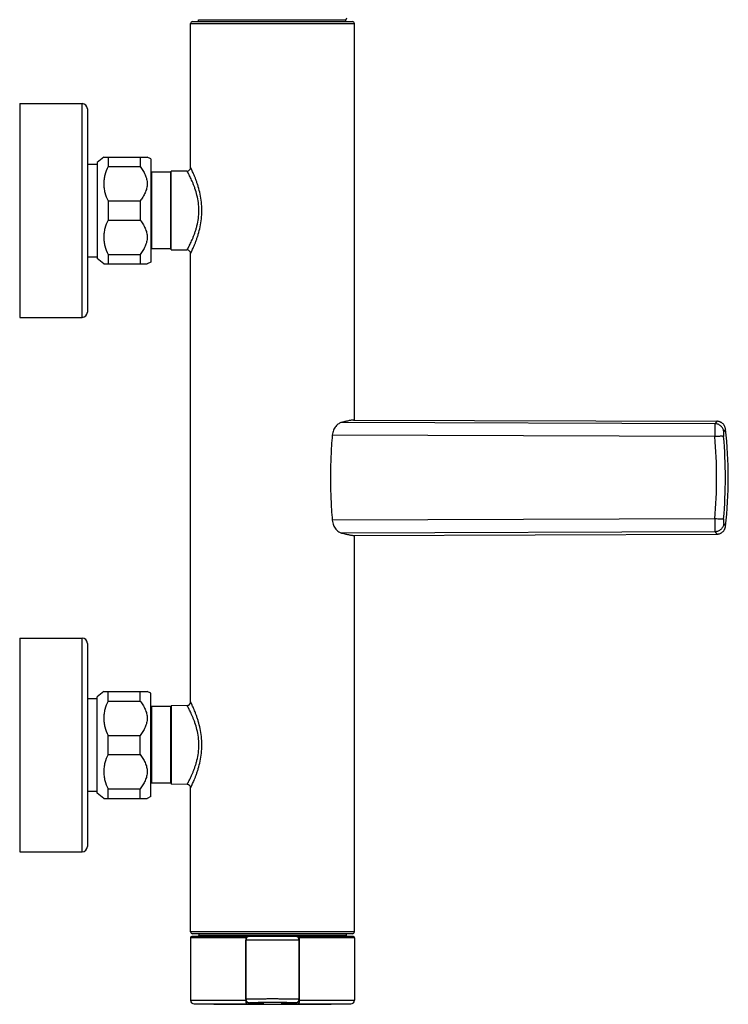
# Model space of a CAD drawing. Header units: millimetres. Extents: x 106 to 682, y 39 to 471.
# Tile 4 of 5: x 483 to 682, y 39 to 316. Entities that reach past the tile are written whole.
import ezdxf

# ---------------------------------------------------------------- set-up
doc = ezdxf.new("R2010")
doc.units = ezdxf.units.MM
doc.header["$LTSCALE"] = 46.255
doc.layers.get('0').update_dxf_attribs({"linetype": 'CONTINUOUS'})

msp = doc.modelspace()

# ---------------------------------------------------------------- linework, layer by layer
at = {"color": 7, "linetype": 'CONTINUOUS'}
for p, q in [((531.34, 315.27), (576.34, 315.27)), ((533.05, 315.27), (533.05, 315.82)), ((574.45, 315.27), (574.45, 315.82)), ((530.84, 274.35), (530.84, 314.77)), ((576.84, 203.46), (576.84, 314.77)), ((482.84, 292.27), (482.84, 232.27)), ((482.84, 292.27), (500.34, 292.27)), ((501.84, 290.77), (501.84, 233.77)), ((506.44, 277.27), (504.64, 275.77)), ((506.44, 277.27), (518.64, 277.27)), ((507.64, 277.27), (507.64, 274.59)), ((516.64, 277.27), (516.64, 274.59)), ((519.64, 276.77), (518.64, 277.27)), ((519.64, 276.77), (519.64, 247.77)), ((501.84, 275.27), (504.64, 275.27)), ((504.64, 275.77), (504.64, 248.77)), ((507.64, 274.59), (516.64, 274.59)), ((519.84, 273.02), (519.64, 272.91)), ((519.84, 273.02), (519.84, 251.52)), ((525.24, 273.02), (519.84, 273.02)), ((525.24, 251.52), (525.24, 273.02)), ((525.24, 273.02), (525.34, 272.92)), ((529.85, 273.35), (525.34, 273.27)), ((525.34, 251.27), (525.34, 273.27)), ((507.64, 264.95), (507.64, 259.59)), ((507.64, 264.95), (516.64, 264.95)), ((516.64, 264.95), (516.64, 259.59)), ((507.64, 259.59), (516.64, 259.59)), ((519.84, 251.52), (519.64, 251.63)), ((525.24, 251.52), (519.84, 251.52)), ((525.24, 251.52), (525.34, 251.62)), ((501.84, 249.27), (504.64, 249.27)), ((506.44, 247.27), (504.64, 248.77)), ((507.64, 249.95), (507.64, 247.27)), ((507.64, 249.95), (516.64, 249.95)), ((516.64, 249.95), (516.64, 247.27)), ((525.34, 251.27), (529.85, 251.19)), ((530.84, 124.35), (530.84, 250.19)), ((506.44, 247.27), (518.64, 247.27)), ((519.64, 247.77), (518.64, 247.27)), ((482.84, 232.27), (500.34, 232.27)), ((576.58, 203.46), (678.59, 203.11)), ((576.58, 171.07), (678.59, 171.43)), ((576.84, 59.77), (576.84, 171.07)), ((482.84, 142.27), (482.84, 82.27)), ((482.84, 142.27), (500.34, 142.27)), ((501.84, 140.77), (501.84, 83.77)), ((506.44, 127.27), (504.64, 125.77)), ((506.44, 127.27), (518.64, 127.27)), ((507.64, 124.59), (507.64, 127.27)), ((516.64, 124.59), (516.64, 127.27)), ((519.64, 126.77), (518.64, 127.27)), ((501.84, 125.27), (504.64, 125.27)), ((504.64, 98.77), (504.64, 125.77)), ((507.64, 124.59), (516.64, 124.59)), ((519.64, 97.77), (519.64, 126.77)), ((519.84, 123.02), (519.64, 122.91)), ((519.84, 123.02), (519.84, 101.52)), ((525.24, 123.02), (519.84, 123.02)), ((525.24, 123.02), (525.34, 122.92)), ((525.24, 101.52), (525.24, 123.02)), ((529.85, 123.35), (525.34, 123.27)), ((525.34, 123.27), (525.34, 101.27)), ((507.64, 109.59), (507.64, 114.95)), ((507.64, 114.95), (516.64, 114.95)), ((516.64, 109.59), (516.64, 114.95)), ((507.64, 109.59), (516.64, 109.59)), ((507.64, 99.95), (516.64, 99.95)), ((507.64, 97.27), (507.64, 99.95)), ((516.64, 97.27), (516.64, 99.95)), ((519.84, 101.52), (519.64, 101.63)), ((525.24, 101.52), (519.84, 101.52)), ((525.24, 101.52), (525.34, 101.62)), ((529.85, 101.19), (525.34, 101.27)), ((530.84, 59.77), (530.84, 100.19)), ((501.84, 99.27), (504.64, 99.27)), ((506.44, 97.27), (504.64, 98.77)), ((506.44, 97.27), (518.64, 97.27)), ((519.64, 97.77), (518.64, 97.27)), ((482.84, 82.27), (500.34, 82.27)), ((530.84, 58.17), (530.84, 40.59)), ((576.54, 58.47), (531.14, 58.47)), ((576.34, 59.27), (531.34, 59.27)), ((533.14, 59.27), (533.14, 58.77)), ((574.54, 59.27), (574.54, 58.77)), ((576.84, 58.17), (576.84, 40.59)), ((546.34, 40.92), (546.34, 57.47)), ((561.34, 40.92), (561.34, 57.47)), ((547.48, 39.89), (547.53, 39.88)), ((547.53, 39.88), (547.58, 39.88)), ((547.58, 39.88), (547.64, 39.88)), ((547.64, 39.88), (547.71, 39.87)), ((547.71, 39.87), (547.82, 39.87)), ((547.82, 39.87), (547.94, 39.86)), ((547.94, 39.86), (548.07, 39.86)), ((548.07, 39.86), (548.27, 39.85)), ((548.27, 39.85), (548.49, 39.84)), ((548.49, 39.84), (548.82, 39.83)), ((548.82, 39.83), (549.67, 39.81)), ((549.67, 39.81), (550.1, 39.8)), ((550.1, 39.8), (550.38, 39.79)), ((550.38, 39.79), (550.58, 39.79)), ((550.58, 39.79), (550.72, 39.78)), ((550.72, 39.78), (550.82, 39.78)), ((550.82, 39.78), (550.9, 39.77)), ((550.9, 39.77), (550.96, 39.77)), ((550.96, 39.77), (551.01, 39.77)), ((551.01, 39.77), (551.05, 39.76)), ((551.05, 39.76), (551.07, 39.76)), ((551.07, 39.76), (551.1, 39.76)), ((551.1, 39.76), (551.11, 39.76)), ((556.54, 39.76), (556.55, 39.76)), ((556.55, 39.76), (556.57, 39.76)), ((556.57, 39.76), (556.59, 39.76)), ((556.59, 39.76), (556.62, 39.76)), ((556.62, 39.76), (556.65, 39.77)), ((556.65, 39.77), (556.7, 39.77)), ((556.7, 39.77), (556.77, 39.77)), ((556.77, 39.77), (556.84, 39.78)), ((556.84, 39.78), (556.96, 39.78)), ((556.96, 39.78), (557.1, 39.79)), ((557.1, 39.79), (557.31, 39.79)), ((557.31, 39.79), (557.62, 39.8)), ((557.62, 39.8), (558.11, 39.82)), ((558.94, 39.84), (559.27, 39.84)), ((559.27, 39.84), (559.49, 39.85)), ((559.49, 39.85), (559.68, 39.86)), ((559.68, 39.86), (559.81, 39.86)), ((559.81, 39.86), (559.92, 39.87)), ((559.92, 39.87), (559.99, 39.87)), ((559.99, 39.87), (560.06, 39.88)), ((560.06, 39.88), (560.12, 39.88)), ((560.12, 39.88), (560.17, 39.89)), ((560.17, 39.89), (560.22, 39.89))]:
    msp.add_line(p, q, dxfattribs=at)
at = {"color": 9, "linetype": 'CONTINUOUS'}
for p, q in [((533.05, 315.82), (574.45, 315.82)), ((530.84, 314.77), (576.84, 314.77)), ((500.34, 232.27), (500.34, 292.27)), ((678.11, 202.43), (573.24, 202.8)), ((678.59, 203.11), (678.11, 202.43)), ((678.35, 202.77), (678.24, 202.61)), ((678.59, 203.11), (678.58, 203.1)), ((678.07, 198.8), (570.61, 199.2)), ((681.06, 200.89), (680.57, 200.23)), ((678.07, 175.73), (570.61, 175.34)), ((680.57, 174.31), (681.06, 173.65)), ((678.11, 172.11), (573.24, 171.73)), ((678.11, 172.11), (678.59, 171.43)), ((678.58, 171.44), (678.59, 171.43)), ((500.34, 82.27), (500.34, 142.27)), ((576.84, 59.77), (530.84, 59.77)), ((546.3, 58.17), (530.84, 58.17)), ((574.54, 58.77), (533.14, 58.77)), ((546.3, 58.17), (546.3, 40.59)), ((576.84, 58.17), (561.37, 58.17)), ((561.37, 40.59), (561.37, 58.17)), ((561.34, 57.47), (546.34, 57.47)), ((530.84, 40.59), (546.3, 40.59)), ((531.83, 39.59), (546.63, 39.59)), ((546.3, 40.59), (546.39, 40.59)), ((549.24, 39.82), (549.26, 39.82)), ((549.26, 39.82), (549.24, 39.82)), ((551.34, 39.66), (551.34, 39.73)), ((556.34, 39.73), (556.34, 39.66)), ((558.43, 39.82), (558.41, 39.82)), ((558.43, 39.82), (558.41, 39.82)), ((561.05, 39.59), (575.85, 39.59)), ((561.28, 40.59), (561.37, 40.59)), ((561.37, 40.59), (576.84, 40.59))]:
    msp.add_line(p, q, dxfattribs=at)
at = {"color": 7, "linetype": 'CONTINUOUS'}
for points in [[(681.06, 200.89), (681.05, 200.97), (681.03, 201.12), (680.99, 201.26), (680.95, 201.39), (680.9, 201.53), (680.84, 201.66), (680.78, 201.79), (680.71, 201.92), (680.63, 202.04), (680.54, 202.15), (680.45, 202.26), (680.35, 202.37), (680.25, 202.47), (680.14, 202.56), (680.02, 202.65), (679.9, 202.73), (679.78, 202.8), (679.65, 202.87), (679.52, 202.92), (679.38, 202.97), (679.24, 203.02), (679.1, 203.05), (678.96, 203.08), (678.82, 203.1), (678.68, 203.1), (678.59, 203.11)], [(678.59, 171.43), (678.68, 171.43), (678.82, 171.44), (678.96, 171.46), (679.1, 171.49), (679.24, 171.52), (679.38, 171.56), (679.52, 171.61), (679.65, 171.67), (679.78, 171.74), (679.9, 171.81), (680.02, 171.89), (680.14, 171.98), (680.25, 172.07), (680.35, 172.17), (680.45, 172.27), (680.54, 172.38), (680.63, 172.5), (680.71, 172.62), (680.78, 172.75), (680.84, 172.87), (680.9, 173.01), (680.95, 173.14), (680.99, 173.28), (681.03, 173.42), (681.05, 173.56), (681.06, 173.65)], [(546.34, 40.92), (546.34, 40.85), (546.35, 40.77), (546.36, 40.7), (546.38, 40.63), (546.4, 40.57), (546.43, 40.5), (546.46, 40.44), (546.49, 40.38), (546.53, 40.33), (546.57, 40.28), (546.61, 40.23), (546.65, 40.19), (546.7, 40.15), (546.74, 40.11), (546.79, 40.08), (546.83, 40.06), (546.87, 40.03), (546.92, 40.01), (546.96, 39.99), (546.99, 39.98), (547.03, 39.97), (547.06, 39.96), (547.09, 39.95), (547.11, 39.94), (547.14, 39.93), (547.16, 39.93), (547.18, 39.92), (547.2, 39.92), (547.22, 39.92), (547.24, 39.91), (547.26, 39.91), (547.28, 39.91), (547.3, 39.91), (547.32, 39.9), (547.34, 39.9), (547.36, 39.9), (547.38, 39.9), (547.41, 39.89), (547.43, 39.89), (547.48, 39.89)], [(551.11, 39.76), (551.13, 39.76), (551.13, 39.76), (551.14, 39.76), (551.14, 39.76), (551.15, 39.76), (551.15, 39.76)], [(556.52, 39.76), (556.52, 39.76), (556.52, 39.76), (556.53, 39.76), (556.53, 39.76), (556.53, 39.76), (556.54, 39.76)], [(558.11, 39.82), (558.48, 39.82), (558.94, 39.84)], [(560.22, 39.89), (560.25, 39.89), (560.27, 39.89), (560.29, 39.9), (560.32, 39.9), (560.34, 39.9), (560.36, 39.9), (560.38, 39.91), (560.4, 39.91), (560.42, 39.91), (560.44, 39.91), (560.46, 39.92), (560.49, 39.92), (560.51, 39.93), (560.53, 39.93), (560.56, 39.94), (560.59, 39.95), (560.62, 39.96), (560.65, 39.97), (560.68, 39.98), (560.72, 39.99), (560.76, 40.01), (560.79, 40.03), (560.84, 40.05), (560.88, 40.08), (560.92, 40.11), (560.96, 40.14), (561.01, 40.18), (561.05, 40.22), (561.1, 40.27), (561.14, 40.32), (561.17, 40.37), (561.21, 40.43), (561.24, 40.49), (561.27, 40.56), (561.29, 40.63), (561.31, 40.7), (561.33, 40.77), (561.33, 40.85), (561.34, 40.92)]]:
    msp.add_lwpolyline(points, dxfattribs=at)
for centre, radius, start, end in [((531.34, 314.77), 0.5, 90, 180), ((574.75, 315.82), 0.3, 89.9988, 179.9988), ((576.34, 314.77), 0.5, 0, 90), ((500.34, 290.77), 1.5, 0, 90), ((529.84, 274.35), 1, 271, 360), ((529.84, 250.19), 1, 0, 89), ((500.34, 233.77), 1.5, 270, 360), ((561.84, 187.27), 120, 353.4817, 6.5183), ((500.34, 140.77), 1.5, 0, 90), ((529.84, 124.35), 1, 271, 360), ((529.84, 100.19), 1, 0, 89), ((500.34, 83.77), 1.5, 270, 360), ((531.34, 59.77), 0.5, 180, 270), ((531.14, 58.17), 0.3, 90, 180), ((532.84, 58.77), 0.3, 270, 360), ((547.34, 57.47), 1, 90, 180), ((560.34, 57.47), 1, 0, 90), ((574.84, 58.77), 0.3, 180, 270), ((576.34, 59.77), 0.5, 270, 360), ((576.54, 58.17), 0.3, 0, 90), ((531.84, 40.59), 1, 180, 269.3694), ((553.84, 2039.47), 2000, 269.36942, 270.63058), ((575.84, 40.59), 1, 270.6306, 360)]:
    msp.add_arc(centre, radius, start, end, dxfattribs=at)
at = {"color": 9, "linetype": 'CONTINUOUS'}
for centre, radius, start, end in [((539.8, 187.27), 138.75, 355.2308, 4.7692), ((544.02, 187.27), 137, 355.1553, 4.8447), ((546.32, 42.73), 15.44, 88.8954, 90.0768), ((561.46, 46.02), 12.14, 90.4145, 91.8988), ((551.34, 40.66), 1, 242.0846, 269.9286), ((550.76, 34.49), 5.29, 85.4738, 86.2621), ((551.34, 40.73), 1, 256.7412, 257.6667), ((551.34, 40.74), 1, 257.6844, 269.911), ((556.34, 40.66), 1, 270.0714, 297.9151), ((556.34, 40.74), 1, 270.089, 282.3156), ((556.95, 34), 5.78, 93.7755, 94.4969), ((556.34, 40.73), 1, 282.3333, 283.2584)]:
    msp.add_arc(centre, radius, start, end, dxfattribs=at)
at = {"color": 7, "linetype": 'CONTINUOUS'}
for points, knots in [([(507.64, 274.59), (507.27, 273.83), (506.82, 272.65), (506.49, 271.01), (506.41, 269.77), (506.49, 268.52), (506.82, 266.88), (507.27, 265.7), (507.64, 264.95)], [0, 0, 0, 0, 0.25151, 0.376011, 0.5, 0.623989, 0.74849, 1, 1, 1, 1]), ([(516.64, 274.59), (516.92, 274.24), (517.45, 273.51), (518.1, 272.33), (518.53, 271.08), (518.69, 269.77), (518.53, 268.46), (518.1, 267.2), (517.45, 266.03), (516.92, 265.3), (516.64, 264.95)], [0, 0, 0, 0, 0.127903, 0.253792, 0.377611, 0.5, 0.622389, 0.746208, 0.872097, 1, 1, 1, 1]), ([(507.64, 259.59), (507.27, 258.83), (506.82, 257.65), (506.49, 256.01), (506.41, 254.77), (506.49, 253.52), (506.82, 251.88), (507.27, 250.7), (507.64, 249.95)], [0, 0, 0, 0, 0.25151, 0.376011, 0.5, 0.623989, 0.74849, 1, 1, 1, 1]), ([(516.64, 259.59), (516.92, 259.24), (517.45, 258.51), (518.1, 257.33), (518.53, 256.08), (518.69, 254.77), (518.53, 253.46), (518.1, 252.2), (517.45, 251.03), (516.92, 250.3), (516.64, 249.95)], [0, 0, 0, 0, 0.127903, 0.253792, 0.377611, 0.5, 0.622389, 0.746208, 0.872097, 1, 1, 1, 1]), ([(573.24, 202.8), (572.95, 202.74), (572.51, 202.52), (571.99, 202.1), (571.45, 201.52), (571, 200.78), (570.71, 199.92), (570.63, 199.45), (570.61, 199.2)], [0, 0, 0, 0, 0.190995, 0.301561, 0.422342, 0.693515, 0.843408, 1, 1, 1, 1]), ([(576.58, 203.46), (576.51, 203.46), (576.34, 203.45), (576.07, 203.42), (575.74, 203.36), (575.18, 203.25), (574.34, 203.06), (573.63, 202.9), (573.24, 202.8)], [0, 0, 0, 0, 0.062058, 0.142622, 0.241635, 0.358825, 0.646015, 1, 1, 1, 1]), ([(570.61, 199.2), (570.45, 197.22), (570.2, 193.24), (570.07, 187.27), (570.2, 181.29), (570.45, 177.32), (570.61, 175.34)], [0, 0, 0, 0, 0.249776, 0.5, 0.750224, 1, 1, 1, 1]), ([(570.61, 175.34), (570.63, 175.09), (570.71, 174.61), (571, 173.75), (571.45, 173.02), (571.99, 172.44), (572.51, 172.02), (572.95, 171.8), (573.24, 171.73)], [0, 0, 0, 0, 0.156593, 0.306485, 0.577658, 0.698439, 0.809005, 1, 1, 1, 1]), ([(573.24, 171.73), (573.63, 171.64), (574.34, 171.47), (575.18, 171.29), (575.74, 171.18), (576.07, 171.12), (576.34, 171.08), (576.51, 171.07), (576.58, 171.07)], [0, 0, 0, 0, 0.353985, 0.641175, 0.758365, 0.857378, 0.937942, 1, 1, 1, 1]), ([(507.64, 124.59), (507.27, 123.83), (506.82, 122.65), (506.49, 121.01), (506.41, 119.77), (506.49, 118.52), (506.82, 116.88), (507.27, 115.7), (507.64, 114.95)], [0, 0, 0, 0, 0.25151, 0.376011, 0.5, 0.623989, 0.74849, 1, 1, 1, 1]), ([(516.64, 124.59), (516.92, 124.24), (517.45, 123.51), (518.1, 122.33), (518.53, 121.08), (518.69, 119.77), (518.53, 118.46), (518.1, 117.2), (517.45, 116.03), (516.92, 115.3), (516.64, 114.95)], [0, 0, 0, 0, 0.127903, 0.253792, 0.377611, 0.5, 0.622389, 0.746208, 0.872097, 1, 1, 1, 1]), ([(507.64, 109.59), (507.27, 108.83), (506.82, 107.65), (506.49, 106.01), (506.41, 104.77), (506.49, 103.52), (506.82, 101.88), (507.27, 100.7), (507.64, 99.95)], [0, 0, 0, 0, 0.25151, 0.376011, 0.5, 0.623989, 0.74849, 1, 1, 1, 1]), ([(516.64, 109.59), (516.92, 109.24), (517.45, 108.51), (518.1, 107.33), (518.53, 106.08), (518.69, 104.77), (518.53, 103.46), (518.1, 102.2), (517.45, 101.03), (516.92, 100.3), (516.64, 99.95)], [0, 0, 0, 0, 0.127903, 0.253792, 0.377611, 0.5, 0.622389, 0.746208, 0.872097, 1, 1, 1, 1])]:
    msp.add_open_spline(points, degree=3, knots=knots, dxfattribs=at)
at = {"color": 9, "linetype": 'CONTINUOUS'}
for points, knots in [([(530.84, 250.19), (530.84, 250.19), (530.84, 250.2), (530.85, 250.21), (530.86, 250.23), (530.87, 250.25), (530.89, 250.29), (530.92, 250.35), (530.96, 250.45), (531.03, 250.59), (531.11, 250.75), (531.2, 250.95), (531.34, 251.26), (531.55, 251.72), (531.81, 252.33), (532.1, 253.04), (532.4, 253.83), (532.7, 254.7), (533.11, 255.98), (533.55, 257.72), (533.91, 259.94), (534.04, 262.27), (533.91, 264.6), (533.55, 266.82), (533.11, 268.56), (532.7, 269.84), (532.4, 270.7), (532.1, 271.49), (531.81, 272.2), (531.55, 272.82), (531.34, 273.27), (531.2, 273.59), (531.11, 273.78), (531.03, 273.95), (530.96, 274.09), (530.92, 274.18), (530.89, 274.25), (530.87, 274.28), (530.86, 274.31), (530.85, 274.33), (530.84, 274.34), (530.84, 274.35), (530.84, 274.35)], [0, 0, 0, 0, 0.000175, 0.000696, 0.001561, 0.002768, 0.004314, 0.006198, 0.010964, 0.017042, 0.024391, 0.032962, 0.042707, 0.065513, 0.092375, 0.122859, 0.156562, 0.193102, 0.232125, 0.316316, 0.406554, 0.499999, 0.593446, 0.683685, 0.767874, 0.806898, 0.843437, 0.87714, 0.907627, 0.934488, 0.957294, 0.967039, 0.97561, 0.982957, 0.989037, 0.993808, 0.995692, 0.997238, 0.998444, 0.999307, 0.999826, 1, 1, 1, 1]), ([(529.85, 251.19), (529.86, 251.19), (529.86, 251.2), (529.86, 251.21), (529.87, 251.22), (529.89, 251.25), (529.9, 251.28), (529.93, 251.33), (529.98, 251.42), (530.05, 251.54), (530.13, 251.69), (530.22, 251.86), (530.32, 252.06), (530.44, 252.28), (530.61, 252.62), (530.85, 253.1), (531.14, 253.74), (531.45, 254.45), (531.77, 255.24), (532.08, 256.09), (532.37, 257.01), (532.73, 258.33), (533.06, 260.08), (533.2, 262.27), (533.06, 264.45), (532.67, 266.52), (532.19, 268.13), (531.77, 269.3), (531.45, 270.08), (531.14, 270.8), (530.85, 271.43), (530.57, 271.99), (530.37, 272.39), (530.22, 272.67), (530.13, 272.85), (530.05, 273), (529.98, 273.12), (529.93, 273.2), (529.9, 273.26), (529.89, 273.29), (529.87, 273.31), (529.86, 273.33), (529.86, 273.34), (529.86, 273.35), (529.85, 273.35)], [0, 0, 0, 0, 0.000171, 0.00068, 0.001528, 0.002712, 0.004229, 0.006079, 0.010762, 0.016732, 0.023955, 0.032386, 0.041978, 0.052687, 0.064459, 0.090992, 0.121173, 0.154619, 0.190976, 0.229917, 0.271137, 0.314337, 0.405356, 0.50001, 0.594665, 0.685684, 0.770083, 0.809024, 0.845381, 0.878827, 0.909009, 0.935541, 0.958022, 0.967616, 0.976046, 0.983268, 0.989239, 0.993924, 0.995773, 0.997291, 0.998474, 0.999321, 0.99983, 1, 1, 1, 1]), ([(678.11, 202.43), (678.1, 202.41), (678.09, 202.36), (678.08, 202.22), (678.06, 201.98), (678.05, 201.62), (678.04, 201.18), (678.03, 200.66), (678.04, 200.08), (678.05, 199.45), (678.06, 199.02), (678.07, 198.8)], [0, 0, 0, 0, 0.018074, 0.043468, 0.115703, 0.214963, 0.338572, 0.483123, 0.644602, 0.818509, 1, 1, 1, 1]), ([(680.57, 200.23), (680.53, 200.52), (680.34, 201.1), (679.78, 201.82), (679.01, 202.3), (678.41, 202.42), (678.11, 202.43)], [0, 0, 0, 0, 0.249125, 0.49947, 0.750117, 1, 1, 1, 1]), ([(680.57, 200.23), (680.55, 200.21), (680.53, 200.16), (680.52, 200.06), (680.5, 199.92), (680.49, 199.75), (680.49, 199.55), (680.5, 199.24), (680.51, 199), (680.53, 198.84)], [0, 0, 0, 0, 0.046029, 0.118309, 0.216674, 0.339209, 0.482948, 0.644085, 1, 1, 1, 1]), ([(680.53, 198.84), (680.51, 198.84), (680.48, 198.85), (680.38, 198.87), (680.22, 198.89), (679.97, 198.89), (679.67, 198.89), (679.31, 198.88), (678.77, 198.86), (678.35, 198.83), (678.07, 198.8)], [0, 0, 0, 0, 0.018491, 0.044225, 0.117281, 0.217628, 0.342356, 0.487679, 0.649122, 1, 1, 1, 1]), ([(678.07, 175.73), (678.06, 175.51), (678.05, 175.08), (678.04, 174.46), (678.03, 173.88), (678.04, 173.36), (678.05, 172.91), (678.06, 172.56), (678.08, 172.32), (678.09, 172.18), (678.1, 172.13), (678.11, 172.11)], [0, 0, 0, 0, 0.181491, 0.355398, 0.516876, 0.661428, 0.785037, 0.884297, 0.956532, 0.981926, 1, 1, 1, 1]), ([(680.53, 175.7), (680.51, 175.69), (680.48, 175.68), (680.38, 175.66), (680.22, 175.65), (679.97, 175.64), (679.67, 175.64), (679.31, 175.65), (678.77, 175.68), (678.35, 175.71), (678.07, 175.73)], [0, 0, 0, 0, 0.018491, 0.044225, 0.117281, 0.217628, 0.342356, 0.487679, 0.649122, 1, 1, 1, 1]), ([(680.57, 174.31), (680.53, 174.02), (680.34, 173.43), (679.78, 172.72), (679.01, 172.23), (678.41, 172.11), (678.11, 172.11)], [0, 0, 0, 0, 0.249125, 0.49947, 0.750117, 1, 1, 1, 1]), ([(680.53, 175.7), (680.51, 175.53), (680.5, 175.29), (680.49, 174.98), (680.49, 174.78), (680.5, 174.62), (680.52, 174.48), (680.53, 174.38), (680.55, 174.33), (680.57, 174.31)], [0, 0, 0, 0, 0.355912, 0.517052, 0.660792, 0.783323, 0.881693, 0.953973, 1, 1, 1, 1]), ([(529.85, 101.19), (529.86, 101.19), (529.86, 101.2), (529.86, 101.21), (529.87, 101.22), (529.89, 101.25), (529.9, 101.28), (529.93, 101.33), (529.98, 101.42), (530.05, 101.54), (530.13, 101.69), (530.22, 101.86), (530.32, 102.06), (530.44, 102.28), (530.61, 102.62), (530.85, 103.1), (531.14, 103.74), (531.45, 104.45), (531.77, 105.24), (532.08, 106.09), (532.37, 107.01), (532.73, 108.33), (533.06, 110.08), (533.2, 112.27), (533.06, 114.45), (532.67, 116.52), (532.19, 118.13), (531.77, 119.3), (531.45, 120.08), (531.14, 120.8), (530.85, 121.43), (530.57, 121.99), (530.37, 122.39), (530.22, 122.67), (530.13, 122.85), (530.05, 123), (529.98, 123.12), (529.93, 123.2), (529.9, 123.26), (529.89, 123.29), (529.87, 123.31), (529.86, 123.33), (529.86, 123.34), (529.86, 123.35), (529.85, 123.35)], [0, 0, 0, 0, 0.000171, 0.00068, 0.001528, 0.002712, 0.004229, 0.006079, 0.010762, 0.016732, 0.023955, 0.032386, 0.041978, 0.052687, 0.064459, 0.090992, 0.121173, 0.154619, 0.190976, 0.229917, 0.271137, 0.314337, 0.405356, 0.50001, 0.594665, 0.685684, 0.770083, 0.809024, 0.845381, 0.878827, 0.909009, 0.935541, 0.958022, 0.967616, 0.976046, 0.983268, 0.989239, 0.993924, 0.995773, 0.997291, 0.998474, 0.999321, 0.99983, 1, 1, 1, 1]), ([(530.84, 100.19), (530.84, 100.19), (530.84, 100.2), (530.85, 100.21), (530.86, 100.23), (530.87, 100.25), (530.89, 100.29), (530.92, 100.35), (530.96, 100.45), (531.03, 100.59), (531.11, 100.75), (531.2, 100.95), (531.34, 101.26), (531.55, 101.72), (531.81, 102.33), (532.1, 103.04), (532.4, 103.83), (532.7, 104.7), (533.11, 105.98), (533.55, 107.72), (533.91, 109.94), (534.04, 112.27), (533.91, 114.6), (533.55, 116.82), (533.11, 118.56), (532.7, 119.84), (532.4, 120.7), (532.1, 121.49), (531.81, 122.2), (531.55, 122.82), (531.34, 123.27), (531.2, 123.59), (531.11, 123.78), (531.03, 123.95), (530.96, 124.09), (530.92, 124.18), (530.89, 124.25), (530.87, 124.28), (530.86, 124.31), (530.85, 124.33), (530.84, 124.34), (530.84, 124.35), (530.84, 124.35)], [0, 0, 0, 0, 0.000175, 0.000696, 0.001561, 0.002768, 0.004314, 0.006198, 0.010964, 0.017042, 0.024391, 0.032962, 0.042707, 0.065513, 0.092375, 0.122859, 0.156562, 0.193102, 0.232125, 0.316316, 0.406554, 0.499999, 0.593446, 0.683685, 0.767874, 0.806898, 0.843437, 0.87714, 0.907627, 0.934488, 0.957294, 0.967039, 0.97561, 0.982957, 0.989037, 0.993808, 0.995692, 0.997238, 0.998444, 0.999307, 0.999826, 1, 1, 1, 1]), ([(546.3, 58.17), (546.3, 58.21), (546.31, 58.28), (546.32, 58.36), (546.34, 58.42), (546.36, 58.45), (546.39, 58.47), (546.4, 58.47)], [0, 0, 0, 0, 0.347541, 0.648525, 0.769804, 0.867854, 1, 1, 1, 1]), ([(561.37, 58.17), (561.37, 58.21), (561.37, 58.28), (561.35, 58.36), (561.33, 58.42), (561.31, 58.45), (561.29, 58.47), (561.27, 58.47)], [0, 0, 0, 0, 0.347805, 0.649034, 0.770394, 0.868447, 1, 1, 1, 1]), ([(546.3, 40.59), (546.3, 40.46), (546.31, 40.28), (546.35, 40.04), (546.39, 39.89), (546.44, 39.77), (546.49, 39.67), (546.55, 39.61), (546.6, 39.59), (546.63, 39.59)], [0, 0, 0, 0, 0.344679, 0.502633, 0.644086, 0.765098, 0.863377, 0.93955, 1, 1, 1, 1]), ([(546.34, 40.92), (546.34, 40.92), (546.34, 40.92), (546.35, 40.93), (546.38, 40.93), (546.42, 40.94), (546.49, 40.95), (546.57, 40.95), (546.67, 40.96), (546.78, 40.97), (546.97, 40.98), (547.24, 40.99), (547.62, 41), (548.06, 41.01), (548.55, 41.02), (549.09, 41.03), (549.68, 41.03), (550.31, 41.04), (551.21, 41.05), (552.39, 41.05), (553.35, 41.06), (553.84, 41.06)], [0, 0, 0, 0, 0.000538, 0.001545, 0.005261, 0.011329, 0.019758, 0.030537, 0.043644, 0.05905, 0.076718, 0.118669, 0.1691, 0.227526, 0.293388, 0.366053, 0.444821, 0.528935, 0.617586, 0.805047, 1, 1, 1, 1]), ([(546.63, 39.59), (546.96, 39.59), (547.59, 39.59), (548.5, 39.59), (549.19, 39.6), (549.7, 39.6), (550.03, 39.61), (550.32, 39.61), (550.58, 39.62), (550.81, 39.62), (550.97, 39.63), (551.08, 39.63), (551.15, 39.64), (551.2, 39.64), (551.25, 39.64), (551.29, 39.65), (551.31, 39.65), (551.33, 39.65), (551.34, 39.66), (551.34, 39.66)], [0, 0, 0, 0, 0.210481, 0.40432, 0.57689, 0.653893, 0.72408, 0.787035, 0.842379, 0.889791, 0.928986, 0.945426, 0.959727, 0.97187, 0.981836, 0.989616, 0.995212, 0.998637, 1, 1, 1, 1]), ([(549.24, 39.82), (549.03, 39.83), (548.73, 39.83), (548.36, 39.85), (548.11, 39.85), (547.9, 39.86), (547.75, 39.87), (547.64, 39.88), (547.57, 39.88), (547.51, 39.89), (547.46, 39.89), (547.42, 39.9), (547.39, 39.9), (547.36, 39.91), (547.35, 39.91), (547.34, 39.92), (547.33, 39.92), (547.33, 39.92), (547.34, 39.92), (547.34, 39.93), (547.35, 39.93), (547.37, 39.93), (547.4, 39.94), (547.43, 39.94), (547.48, 39.95), (547.55, 39.96), (547.67, 39.96), (547.84, 39.97), (548.04, 39.98), (548.27, 39.99), (548.53, 40), (548.82, 40.01), (549.13, 40.01), (549.61, 40.02), (550.25, 40.03), (551.08, 40.04), (551.96, 40.05), (552.89, 40.06), (553.52, 40.06), (553.84, 40.06)], [0, 0, 0, 0, 0.074282, 0.106486, 0.135157, 0.160142, 0.181307, 0.190421, 0.198543, 0.205661, 0.211763, 0.216843, 0.2209, 0.223935, 0.22596, 0.226607, 0.22704, 0.227343, 0.227708, 0.228267, 0.229059, 0.231386, 0.234729, 0.239098, 0.244491, 0.250903, 0.266749, 0.286561, 0.310234, 0.337641, 0.368638, 0.403054, 0.440705, 0.481387, 0.570951, 0.669807, 0.775814, 0.886679, 1, 1, 1, 1]), ([(551.1, 39.76), (551.01, 39.77), (550.77, 39.78), (550.15, 39.8), (549.64, 39.82), (549.26, 39.82)], [0, 0, 0, 0, 0.161187, 0.384365, 1, 1, 1, 1]), ([(551.34, 39.73), (551.34, 39.73), (551.33, 39.74), (551.32, 39.74), (551.31, 39.74), (551.29, 39.75), (551.24, 39.75), (551.2, 39.76), (551.18, 39.76)], [0, 0, 0, 0, 0.024218, 0.073992, 0.153036, 0.262079, 0.570724, 1, 1, 1, 1]), ([(553.84, 41.06), (554.32, 41.06), (555.28, 41.05), (556.46, 41.05), (557.36, 41.04), (557.99, 41.03), (558.58, 41.03), (559.12, 41.02), (559.62, 41.01), (560.05, 41), (560.43, 40.99), (560.71, 40.98), (560.89, 40.97), (561.01, 40.96), (561.11, 40.95), (561.19, 40.95), (561.25, 40.94), (561.3, 40.93), (561.32, 40.93), (561.33, 40.92), (561.34, 40.92), (561.34, 40.92)], [0, 0, 0, 0, 0.194949, 0.382407, 0.471056, 0.555169, 0.633936, 0.7066, 0.772462, 0.830889, 0.88132, 0.923273, 0.940942, 0.956348, 0.969456, 0.980237, 0.988667, 0.994736, 0.998453, 0.999461, 1, 1, 1, 1]), ([(553.84, 40.06), (554.16, 40.06), (554.78, 40.06), (555.71, 40.05), (556.6, 40.04), (557.43, 40.03), (558.07, 40.02), (558.54, 40.01), (558.86, 40.01), (559.15, 40), (559.41, 39.99), (559.64, 39.98), (559.84, 39.97), (560, 39.96), (560.12, 39.96), (560.2, 39.95), (560.24, 39.94), (560.28, 39.94), (560.31, 39.93), (560.32, 39.93), (560.33, 39.93), (560.34, 39.92), (560.34, 39.92), (560.34, 39.92), (560.34, 39.92), (560.33, 39.91), (560.31, 39.91), (560.29, 39.9), (560.25, 39.9), (560.21, 39.89), (560.16, 39.89), (560.1, 39.88), (560.03, 39.88), (559.93, 39.87), (559.77, 39.86), (559.56, 39.85), (559.32, 39.85), (558.94, 39.83), (558.64, 39.83), (558.43, 39.82)], [0, 0, 0, 0, 0.113321, 0.224185, 0.330192, 0.429049, 0.518612, 0.559294, 0.596945, 0.631362, 0.662357, 0.689766, 0.713439, 0.73325, 0.749098, 0.755509, 0.760901, 0.76527, 0.768614, 0.770942, 0.771734, 0.772292, 0.772658, 0.772961, 0.773394, 0.774041, 0.776065, 0.779099, 0.783156, 0.788237, 0.794339, 0.801455, 0.809576, 0.818691, 0.839858, 0.864844, 0.893514, 0.925716, 1, 1, 1, 1]), ([(556.5, 39.76), (556.47, 39.76), (556.43, 39.75), (556.39, 39.75), (556.36, 39.74), (556.35, 39.74), (556.34, 39.74), (556.34, 39.73), (556.34, 39.73)], [0, 0, 0, 0, 0.429264, 0.737895, 0.846936, 0.925982, 0.975764, 1, 1, 1, 1]), ([(556.34, 39.66), (556.34, 39.66), (556.35, 39.65), (556.36, 39.65), (556.39, 39.65), (556.43, 39.64), (556.47, 39.64), (556.53, 39.64), (556.6, 39.63), (556.71, 39.63), (556.87, 39.62), (557.09, 39.62), (557.35, 39.61), (557.65, 39.61), (557.98, 39.6), (558.48, 39.6), (559.18, 39.59), (560.08, 39.59), (560.72, 39.59), (561.05, 39.59)], [0, 0, 0, 0, 0.001363, 0.004788, 0.010384, 0.018164, 0.02813, 0.040273, 0.054575, 0.071015, 0.11021, 0.157624, 0.212968, 0.275924, 0.346111, 0.423114, 0.595683, 0.789522, 1, 1, 1, 1]), ([(558.41, 39.82), (558.03, 39.82), (557.52, 39.8), (556.9, 39.78), (556.67, 39.77), (556.57, 39.76)], [0, 0, 0, 0, 0.615713, 0.838873, 1, 1, 1, 1]), ([(561.37, 40.59), (561.37, 40.46), (561.36, 40.28), (561.32, 40.04), (561.28, 39.89), (561.23, 39.77), (561.18, 39.67), (561.12, 39.61), (561.07, 39.59), (561.05, 39.59)], [0, 0, 0, 0, 0.344679, 0.502633, 0.644086, 0.765098, 0.863377, 0.93955, 1, 1, 1, 1])]:
    msp.add_open_spline(points, degree=3, knots=knots, dxfattribs=at)

doc.saveas('drawing.dxf')
